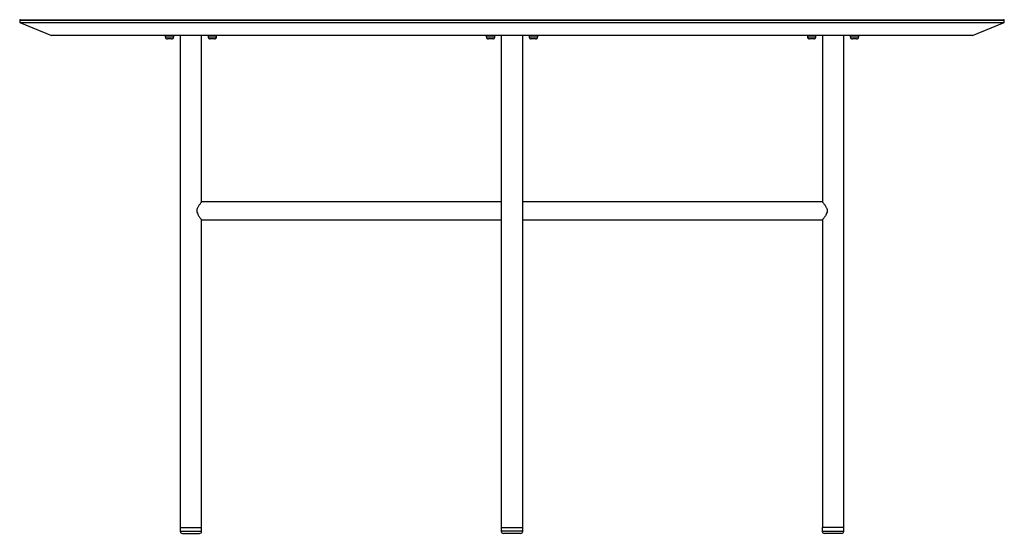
# Paper-space layout '_Left' of a CAD drawing. Header units: millimetres. Extents: x 510 to 1890, y -553 to 167.
import ezdxf

# ---------------------------------------------------------------- set-up
doc = ezdxf.new("R2010")
doc.units = ezdxf.units.MM

psp = doc.layouts.new('_Left')

# ---------------------------------------------------------------- linework, layer by layer
at = {"color": 7, "linetype": 'Continuous', "lineweight": 25}
for p, q in [((510, 165.8), (510, 162.8)), ((1890, 165.8), (510, 165.8)), ((511, 166.8), (1889, 166.8)), ((1890, 162.8), (1890, 165.8)), ((510, 162.8), (554.5, 144.8)), ((510, 162.8), (1890, 162.8)), ((1845.5, 144.8), (1890, 162.8)), ((1845.5, 144.8), (554.5, 144.8)), ((714, 144.8), (714, 142.8)), ((714, 142.8), (726, 142.8)), ((723, 139.8), (717, 139.8)), ((726, 142.8), (726, 144.8)), ((735, 144.8), (735, -550.3)), ((765, -88.8), (765, 144.8)), ((774, 144.8), (774, 142.8)), ((774, 142.8), (786, 142.8)), ((783, 139.8), (777, 139.8)), ((786, 142.8), (786, 144.8)), ((1164, 144.8), (1164, 142.8)), ((1164, 142.8), (1176, 142.8)), ((1173, 139.8), (1167, 139.8)), ((1176, 142.8), (1176, 144.8)), ((1185, 144.8), (1185, -550.3)), ((1215, -550.3), (1215, 144.8)), ((1224, 144.8), (1224, 142.8)), ((1224, 142.8), (1236, 142.8)), ((1233, 139.8), (1227, 139.8)), ((1236, 142.8), (1236, 144.8)), ((1614, 144.8), (1614, 142.8)), ((1614, 142.8), (1626, 142.8)), ((1623, 139.8), (1617, 139.8)), ((1626, 142.8), (1626, 144.8)), ((1635, 144.8), (1635, -88.8)), ((1665, -550.3), (1665, 144.8)), ((1674, 144.8), (1674, 142.8)), ((1674, 142.8), (1686, 142.8)), ((1683, 139.8), (1677, 139.8)), ((1686, 142.8), (1686, 144.8)), ((1185, -88.7), (764.9, -88.7)), ((1635.1, -88.7), (1215, -88.7)), ((764.9, -113.7), (1185, -113.7)), ((765, -550.3), (765, -113.5)), ((1215, -113.7), (1635.1, -113.7)), ((1635, -113.5), (1635, -545.2)), ((735, -545.2), (765, -545.2)), ((735, -550.3), (765, -550.3)), ((1185, -545.2), (1215, -545.2)), ((1215, -550.3), (1185, -550.3)), ((1634.8, -545.2), (1634.8, -550.3)), ((1665, -545.2), (1634.8, -545.2)), ((1634.8, -550.3), (1665, -550.3)), ((738, -553.3), (762, -553.3)), ((1212, -553.3), (1188, -553.3)), ((1662, -553.3), (1637.8, -553.3))]:
    psp.add_line(p, q, dxfattribs=at)
for centre, radius, start, end in [((511, 165.8), 1, 90, 180), ((1889, 165.8), 1, 0, 90), ((717, 142.8), 3, 180, 270), ((723, 142.8), 3, 270, 0), ((777, 142.8), 3, 180, 270), ((783, 142.8), 3, 270, 0), ((1167, 142.8), 3, 180, 270), ((1173, 142.8), 3, 270, 360), ((1227, 142.8), 3, 180, 270), ((1233, 142.8), 3, 270, 360), ((1617, 142.8), 3, 180, 270), ((1623, 142.8), 3, 270, 0), ((1677, 142.8), 3, 180, 270), ((1683, 142.8), 3, 270, 360), ((738, -550.3), 3, 180, 270), ((762, -550.3), 3, 270, 360), ((1188, -550.3), 3, 180, 270), ((1212, -550.3), 3, 270, 360), ((1637.8, -550.3), 3, 180, 270), ((1662, -550.3), 3, 270, 360)]:
    psp.add_arc(centre, radius, start, end, dxfattribs=at)
for points in [[(764.9, -88.8), (764.9, -88.8), (765, -88.7), (764.2, -89.6), (763, -91.1), (761.7, -92.9), (760.5, -94.6), (759.6, -96.3), (758.7, -98.2), (758.2, -100.5), (758.4, -103.4), (759.5, -105.9), (760.8, -108.1), (762, -109.9), (763.2, -111.4), (764.2, -112.7), (765, -113.6), (764.9, -113.6), (764.9, -113.5)], [(1635.1, -88.8), (1635.1, -88.8), (1635, -88.7), (1635.8, -89.6), (1637, -91.1), (1638.3, -92.9), (1639.5, -94.6), (1640.4, -96.3), (1641.3, -98.2), (1641.8, -100.5), (1641.6, -103.4), (1640.5, -105.9), (1639.2, -108.1), (1638, -109.9), (1636.8, -111.4), (1635.8, -112.7), (1635, -113.6), (1635.1, -113.6), (1635.1, -113.5)]]:
    psp.add_open_spline(points, degree=3, knots=[0, 0, 0, 0, 0.045321, 0.122877, 0.207165, 0.268697, 0.332003, 0.377333, 0.423595, 0.484984, 0.546725, 0.624314, 0.684678, 0.746726, 0.808307, 0.872127, 0.955409, 1, 1, 1, 1], dxfattribs=at)

doc.saveas('drawing.dxf')
